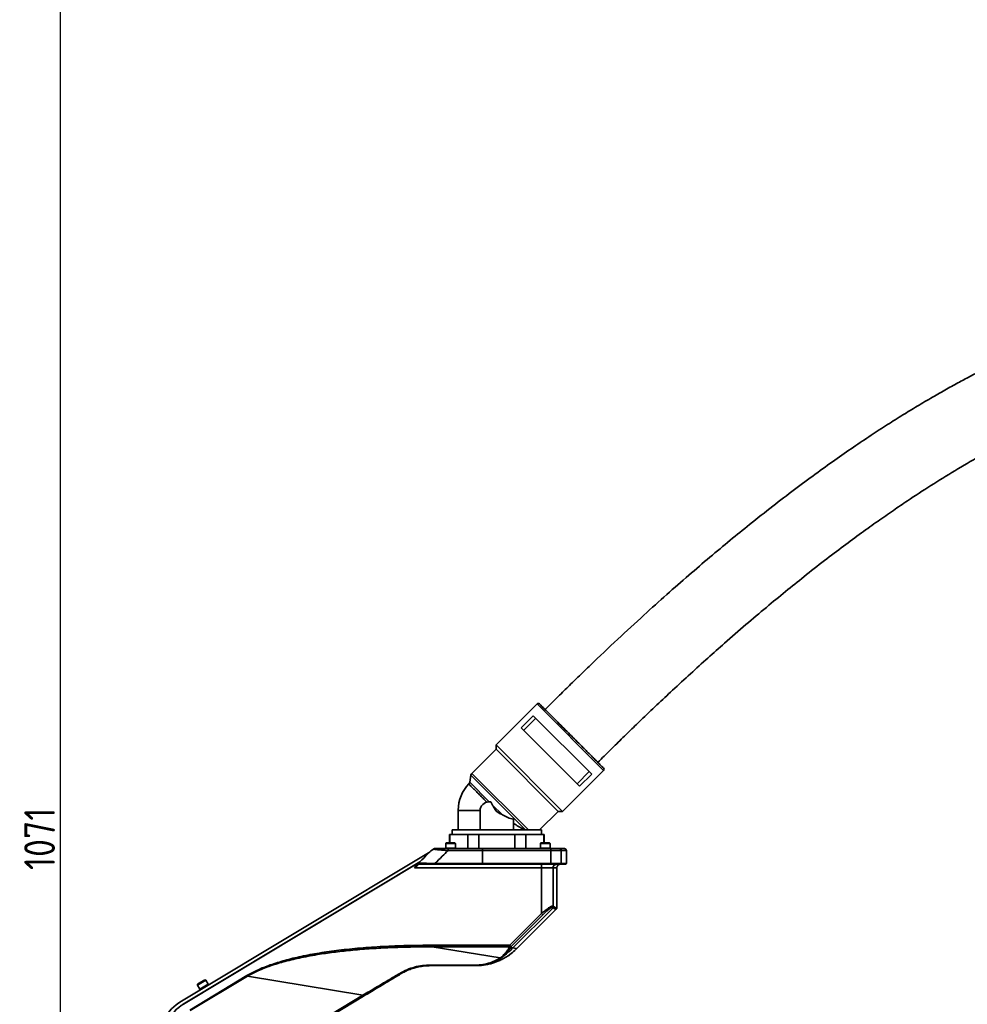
# Model space of a CAD drawing. Header units: millimetres. Extents: x 13873 to 18697, y 1443 to 6366.
# Tile 23 of 28: x 15337 to 15877, y 5103 to 5663. Entities that reach past the tile are written whole.
import ezdxf

# ---------------------------------------------------------------- set-up
doc = ezdxf.new("R2010")
doc.units = ezdxf.units.MM
doc.header["$PDSIZE"] = -1
doc.styles.add('标准汉字', font='gbenor.shx', dxfattribs={"bigfont": 'gbcbig.shx'})
doc.dimstyles.new('ISO-25', dxfattribs={"dimscale": 5, "dimtxt": 3.5, "dimasz": 4.5, "dimexe": 3.5, "dimexo": 0.625, "dimtad": 1, "dimdec": 1, "dimdsep": 46, "dimtxsty": '标准汉字', "dimcen": 2.5, "dimclrd": 1, "dimclre": 1, "dimadec": 0, "dimazin": 0, "dimtfac": 1, "dimtdec": 1, "dimtmove": 1, "dimatfit": 3, "dimfxl": 1, "dimarcsym": 0})

# ---------------------------------------------------------------- blocks, each defined once
blk = doc.blocks.new('*D62')
at = {"color": 1, "lineweight": -2, "transparency": 16777216}
for p, q in [((16566.73, 5732.51), (15343.03, 5732.51)), ((15360.53, 4683.62), (15360.53, 5710.01)), ((15460.82, 4661.12), (15343.03, 4661.12))]:
    blk.add_line(p, q, dxfattribs=at)
at = {"color": 1, "transparency": 16777216}
for points in [[(15356.78, 5710.01), (15364.28, 5710.01), (15360.53, 5732.51)], [(15356.78, 4683.62), (15364.28, 4683.62), (15360.53, 4661.12)]]:
    blk.add_solid(points, dxfattribs=at)
at = {"layer": 'Defpoints', "color": 0, "transparency": 16777216}
for p in [(15360.53, 5732.51), (16569.86, 5732.51), (15463.95, 4661.12)]:
    blk.add_point(p, dxfattribs=at)
at = {"color": 0, "transparency": 16777216, "insert": (15348.66, 5196.81), "char_height": 17.5, "attachment_point": 5, "rotation": 90, "style": '标准汉字'}
blk.add_mtext('1071', dxfattribs=at)

msp = doc.modelspace()

# ---------------------------------------------------------------- linework, layer by layer
at = {"linetype": 'Continuous', "lineweight": 35}
for p, q in [((15631.75, 5273.55), (15608.42, 5250.21)), ((15669.58, 5235.72), (15631.75, 5273.55)), ((15622.7, 5259.9), (15629.63, 5266.83)), ((15631.05, 5265.41), (15624.12, 5258.48)), ((15629.63, 5266.83), (15662.86, 5233.6)), ((15655.93, 5226.67), (15622.7, 5259.9)), ((15608.42, 5250.21), (15608.42, 5247.74)), ((15608.42, 5250.21), (15646.25, 5212.38)), ((15608.42, 5247.74), (15594.67, 5234)), ((15608.42, 5247.74), (15643.77, 5212.38)), ((15594.12, 5232.93), (15593.42, 5229)), ((15594.12, 5232.93), (15625.2, 5201.84)), ((15594.67, 5234), (15626.82, 5201.84)), ((15646.25, 5212.38), (15669.58, 5235.72)), ((15654.51, 5228.09), (15661.44, 5235.02)), ((15662.86, 5233.6), (15655.93, 5226.67)), ((15593.42, 5229), (15604.59, 5217.84)), ((15605.47, 5217.84), (15604.37, 5217.84)), ((15605.47, 5217.84), (15606.43, 5216)), ((15606.43, 5216), (15612.03, 5210.4)), ((15586.87, 5212.84), (15586.87, 5201.84)), ((15586.87, 5212.84), (15586.87, 5212.84)), ((15599.37, 5212.84), (15599.37, 5201.84)), ((15633.23, 5201.84), (15643.77, 5212.38)), ((15643.77, 5212.38), (15646.25, 5212.38)), ((15618.37, 5201.84), (15618.37, 5207.9)), ((15581.87, 5199.34), (15581.87, 5194.53)), ((15582.12, 5199.34), (15581.87, 5199.34)), ((15582.12, 5199.34), (15582.12, 5194.53)), ((15584.71, 5199.34), (15582.12, 5199.34)), ((15583.37, 5201.84), (15583.37, 5199.34)), ((15608.87, 5201.84), (15583.37, 5201.84)), ((15592.32, 5199.34), (15589.74, 5199.34)), ((15592.32, 5191.23), (15592.32, 5199.34)), ((15598.68, 5199.34), (15592.32, 5199.34)), ((15598.68, 5199.34), (15598.68, 5191.23)), ((15603.85, 5199.34), (15598.68, 5199.34)), ((15634.37, 5201.84), (15608.87, 5201.84)), ((15619.07, 5199.34), (15613.9, 5199.34)), ((15619.07, 5199.34), (15619.07, 5191.23)), ((15625.42, 5199.34), (15619.07, 5199.34)), ((15625.42, 5199.34), (15625.42, 5191.23)), ((15628.01, 5199.34), (15625.42, 5199.34)), ((15635.62, 5199.34), (15633.04, 5199.34)), ((15634.37, 5199.34), (15634.37, 5201.84)), ((15635.62, 5199.34), (15635.62, 5194.53)), ((15635.87, 5199.34), (15635.62, 5199.34)), ((15635.87, 5194.53), (15635.87, 5199.34)), ((15580.06, 5194.53), (15579.76, 5194.23)), ((15579.76, 5194.23), (15579.76, 5191.53)), ((15585.26, 5194.23), (15579.76, 5194.23)), ((15580.06, 5194.53), (15584.96, 5194.53)), ((15585.26, 5194.23), (15584.96, 5194.53)), ((15585.26, 5191.53), (15585.26, 5194.23)), ((15633.96, 5194.53), (15633.66, 5194.23)), ((15633.66, 5194.23), (15633.66, 5191.53)), ((15639.16, 5194.23), (15633.66, 5194.23)), ((15633.96, 5194.53), (15638.86, 5194.53)), ((15639.16, 5194.23), (15638.86, 5194.53)), ((15638.86, 5194.53), (15638.91, 5194.53)), ((15639.21, 5194.23), (15638.91, 5194.53)), ((15639.16, 5191.53), (15639.16, 5194.23)), ((15639.21, 5194.23), (15639.16, 5194.23)), ((15639.21, 5191.53), (15639.21, 5194.23)), ((15429.35, 5104.45), (15570.85, 5189.47)), ((15573.42, 5191.23), (15571.38, 5190)), ((15579.76, 5191.53), (15579.76, 5191.23)), ((15585.26, 5191.53), (15579.76, 5191.53)), ((15581.09, 5190.13), (15600.74, 5190.13)), ((15585.26, 5191.23), (15585.26, 5191.53)), ((15600.65, 5191.23), (15639.51, 5191.23)), ((15600.74, 5190.13), (15600.74, 5182.76)), ((15639.6, 5190.13), (15600.74, 5190.13)), ((15633.66, 5191.53), (15633.66, 5191.23)), ((15639.16, 5191.53), (15633.66, 5191.53)), ((15639.16, 5191.23), (15639.16, 5191.53)), ((15639.21, 5191.53), (15639.16, 5191.53)), ((15639.21, 5191.23), (15639.21, 5191.53)), ((15639.6, 5182.76), (15639.6, 5190.13)), ((15639.6, 5190.13), (15645.54, 5190.13)), ((15647.41, 5191.23), (15644.46, 5191.23)), ((15645.54, 5182.76), (15645.54, 5190.13)), ((15648.51, 5190.13), (15645.54, 5190.13)), ((15648.51, 5182.76), (15648.51, 5190.13)), ((15565, 5183.63), (15430.29, 5102.68)), ((15430.59, 5102.84), (15564.95, 5183.57)), ((15562.07, 5180.23), (15563.06, 5181.69)), ((15563.32, 5181.31), (15562.07, 5180.23)), ((15564.64, 5182.43), (15564.54, 5182.37)), ((15573.6, 5182.43), (15600.72, 5182.43)), ((15573.61, 5182.76), (15600.74, 5182.76)), ((15600.72, 5182.43), (15639.58, 5182.43)), ((15600.74, 5182.76), (15639.6, 5182.76)), ((15634.34, 5180.23), (15634.34, 5182.43)), ((15639.58, 5182.43), (15645.21, 5182.43)), ((15639.6, 5182.76), (15645.54, 5182.76)), ((15648.51, 5182.76), (15645.54, 5182.76)), ((15634.34, 5180.23), (15562.07, 5180.23)), ((15634.34, 5180.23), (15640.85, 5180.23)), ((15634.34, 5154.42), (15634.34, 5180.23)), ((15640.85, 5180.23), (15640.85, 5158.62)), ((15643.01, 5180.23), (15640.85, 5180.23)), ((15643.01, 5157.58), (15643.01, 5180.23)), ((15616.21, 5136.29), (15634.34, 5154.42)), ((15635.1, 5153.65), (15616.97, 5135.52)), ((15617.96, 5134.74), (15640.84, 5157.63)), ((15642.61, 5156.73), (15620.22, 5134.34)), ((15634.34, 5154.42), (15635.1, 5153.65)), ((15572.09, 5136.29), (15616.21, 5136.29)), ((15572.09, 5135.35), (15572.09, 5136.29)), ((15616.21, 5136.29), (15616.21, 5135.35)), ((15616.97, 5135.52), (15616.21, 5136.29)), ((15610.7, 5129.03), (15572.09, 5135.35)), ((15616.21, 5135.35), (15572.09, 5135.35)), ((15611.23, 5129), (15613.01, 5130.43)), ((15615.76, 5134.57), (15616.21, 5135.35)), ((15616.97, 5135.52), (15616.52, 5134.74)), ((15616.52, 5134.74), (15617.96, 5134.74)), ((15434.13, 5099.44), (15466.69, 5119)), ((15466.69, 5119), (15466.9, 5118.65)), ((15466.9, 5118.65), (15434.34, 5099.09)), ((15443.18, 5116.5), (15438.47, 5113.66)), ((15438.57, 5114.07), (15438.47, 5113.66)), ((15438.47, 5113.66), (15439.86, 5111.35)), ((15438.57, 5114.07), (15442.77, 5116.6)), ((15444.57, 5114.18), (15439.86, 5111.35)), ((15443.18, 5116.5), (15442.77, 5116.6)), ((15444.57, 5114.18), (15443.18, 5116.5)), ((15444.83, 5113.75), (15444.57, 5114.18)), ((15532.67, 5107.87), (15466.9, 5118.65)), ((15439.86, 5111.35), (15440.12, 5110.92)), ((15442.22, 5109.85), (15442.23, 5109.83)), ((15444.8, 5111.38), (15444.79, 5111.39)), ((15472.92, 5071.97), (15532.67, 5107.87)), ((15532.67, 5107.87), (15533.02, 5107.28)), ((15533.02, 5107.28), (15473.27, 5071.38))]:
    msp.add_line(p, q, dxfattribs=at)
at = {"linetype": 'Continuous', "lineweight": 35, "flags": 128}
for points in [[(15620.22, 5134.34), (15617.82, 5132.17), (15615.32, 5130.31)], [(15601.34, 5124.98), (15600.12, 5124.84), (15596.89, 5124.68)], [(15553.7, 5120.28), (15553.77, 5120.2), (15553.84, 5120.13), (15553.9, 5120.06), (15553.96, 5120.02), (15554.01, 5119.98), (15554.06, 5119.96), (15554.1, 5119.96), (15554.13, 5119.96)]]:
    msp.add_lwpolyline(points, dxfattribs=at)
at = {"linetype": 'Continuous', "lineweight": 35}
for centre, radius, start, end in [((15632.46, 5272.84), 1, 45, 135), ((15668.87, 5236.43), 1, 315, 45), ((15596.09, 5232.58), 2, 135, 170), ((15608.87, 5212.84), 22, 136.1544, 179.0853), ((15591.45, 5229.35), 2, 316.4998, 350), ((15604.37, 5212.84), 5, 90, 180), ((15573.9, 5190.4), 7.2, 357.8148, 6.5815), ((15597.36, 5190.4), 3.39, 355.3805, 14.114), ((15636.22, 5190.4), 3.39, 355.3805, 14.114), ((15644.45, 5190.14), 1.09, 359.4845, 89.4751), ((15647.41, 5190.13), 1.1, 0, 90), ((15564.55, 5182.7), 0.332, 137.741, 267.891), ((15564.64, 5182.76), 0.33, 135.3102, 269.5471), ((15569.75, 5182.68), 3.87, 356.3281, 1.2225), ((15599.73, 5182.68), 1.02, 345.886, 4.6195), ((15638.59, 5182.68), 1.02, 345.886, 4.6195), ((15643.04, 5180.24), 2.19, 90.3543, 180.35), ((15645.21, 5180.23), 2.2, 90, 180), ((15645.21, 5182.75), 0.327, 270.5249, 0.5155), ((15648.18, 5182.76), 0.33, 270, 0), ((15639.59, 5158.64), 1.12, 317.1593, 0.1503), ((15639.74, 5158.64), 1.12, 315.3352, 358.9756), ((15640.05, 5158.41), 1.11, 315.1381, 358.9284), ((15641.83, 5157.51), 1.1, 315.0044, 0.0563), ((15641.91, 5157.58), 1.1, 315, 360), ((15612.68, 5131.18), 0.82, 250.8786, 293.7962), ((15594.42, 5156.71), 32.2, 305.268, 316.9652), ((15615.95, 5135.54), 0.986, 259.0235, 305.8076), ((15616.39, 5136.32), 0.986, 259.0235, 305.8076), ((15570.64, 5124.98), 0.576, 328.2976, 4.1249), ((15595.14, 5124.92), 0.55, 333.7307, 3.4564), ((15610.99, 5129.68), 0.714, 245.7262, 289.2996), ((15443.52, 5080.88), 27.5, 121, 180), ((15443.91, 5080.68), 25.85, 121, 180)]:
    msp.add_arc(centre, radius, start, end, dxfattribs=at)
for points, knots in [([(16155.12, 5321.46), (16155.07, 5326.36), (16154.97, 5335.8), (16154.12, 5349.43), (16152.83, 5362.03), (16151.13, 5373.65), (16149.07, 5384.35), (16146.58, 5394.76), (16143.63, 5404.82), (16140.23, 5414.44), (16136.65, 5423.02), (16132.98, 5430.65), (16129.3, 5437.38), (16125.67, 5443.29), (16122.05, 5448.6), (16118.34, 5453.54), (16114.42, 5458.28), (16109.3, 5463.88), (16102.74, 5470.14), (16094.46, 5476.76), (16085.46, 5482.69), (16075.86, 5487.82), (16065.8, 5492.06), (16055.45, 5495.38), (16044.88, 5497.84), (16034.15, 5499.47), (16022.57, 5500.38), (16010.2, 5500.45), (15997.11, 5499.59), (15984.1, 5497.89), (15971.18, 5495.44), (15956.71, 5491.92), (15940.94, 5487.15), (15924.18, 5481.07), (15908.32, 5474.49), (15895.68, 5468.65), (15885.97, 5463.86), (15878.93, 5460.25), (15871.92, 5456.52), (15864.58, 5452.49), (15856.57, 5447.93), (15848.27, 5443.03), (15839.72, 5437.81), (15830.97, 5432.3), (15821.61, 5426.2), (15811.6, 5419.48), (15801.02, 5412.12), (15789.84, 5404.1), (15778.05, 5395.36), (15765.58, 5385.82), (15753.36, 5376.17), (15741.46, 5366.49), (15729.92, 5356.87), (15717.9, 5346.6), (15705.39, 5335.63), (15691.89, 5323.51), (15677.38, 5310.13), (15666.23, 5299.58), (15658.98, 5292.61), (15655.83, 5289.55), (15652.64, 5286.46), (15649.43, 5283.32), (15646.2, 5280.14), (15642.93, 5276.92), (15639.65, 5273.66), (15637.45, 5271.47), (15636.35, 5270.37)], [0, 0, 0, 0, 0.0207094, 0.0399124, 0.0577209, 0.0742391, 0.0895622, 0.1037767, 0.1194816, 0.1338224, 0.1468986, 0.1587964, 0.1695868, 0.179323, 0.1881164, 0.1967399, 0.2054089, 0.2141323, 0.2288108, 0.2437068, 0.2588729, 0.2743072, 0.2896793, 0.3049663, 0.3202225, 0.3354932, 0.3508159, 0.3692748, 0.3877421, 0.4062317, 0.424751, 0.44329, 0.4691691, 0.4943824, 0.5186366, 0.5417163, 0.5532638, 0.5643981, 0.5751754, 0.5868204, 0.5997867, 0.6141415, 0.6275764, 0.6421322, 0.6578636, 0.6748296, 0.6930932, 0.7123589, 0.7330093, 0.7551168, 0.778758, 0.7988297, 0.819978, 0.8422482, 0.8656873, 0.8903442, 0.9189341, 0.9491294, 0.9552556, 0.961447, 0.9677044, 0.9740283, 0.9804191, 0.9868777, 0.9934044, 1, 1, 1, 1]), ([(15666.4, 5240.32), (15667.6, 5241.51), (15669.98, 5243.89), (15673.55, 5247.43), (15677.08, 5250.91), (15680.58, 5254.34), (15684.04, 5257.71), (15687.46, 5261.02), (15692.76, 5266.13), (15699.88, 5272.91), (15709.28, 5281.73), (15718.93, 5290.62), (15728.8, 5299.55), (15739.31, 5308.87), (15750.39, 5318.49), (15761.99, 5328.31), (15773, 5337.38), (15784.02, 5346.25), (15795.01, 5354.85), (15805.93, 5363.14), (15816.1, 5370.63), (15825.54, 5377.4), (15834.28, 5383.48), (15844.25, 5390.23), (15855.86, 5397.81), (15869.55, 5406.29), (15883.71, 5414.56), (15898.35, 5422.52), (15913.36, 5430.05), (15927.96, 5436.68), (15942.13, 5442.42), (15955.83, 5447.27), (15969.73, 5451.41), (15982.19, 5454.33), (15993.08, 5456.22), (16002.39, 5457.35), (16011.69, 5457.92), (16020.95, 5457.88), (16030.09, 5457.15), (16039, 5455.67), (16047.42, 5453.43), (16055.13, 5450.53), (16061.18, 5447.52), (16065.83, 5444.72), (16069.36, 5442.32), (16072.76, 5439.7), (16076.24, 5436.69), (16079.7, 5433.3), (16083.15, 5429.46), (16086.57, 5425.16), (16090.07, 5420.11), (16093.61, 5414.21), (16097.11, 5407.32), (16100.3, 5399.84), (16103.16, 5391.78), (16105.67, 5383.19), (16107.92, 5373.57), (16109.57, 5364.35), (16110.74, 5355.72), (16111.55, 5347.89), (16112.16, 5339.56), (16112.55, 5330.69), (16112.6, 5324.6), (16112.62, 5321.46)], [0, 0, 0, 0, 0.008349, 0.016591, 0.024725, 0.032754, 0.040678, 0.048498, 0.056215, 0.076918, 0.096874, 0.119688, 0.141508, 0.162368, 0.188858, 0.213759, 0.237143, 0.259078, 0.283392, 0.305848, 0.326543, 0.34557, 0.363014, 0.378954, 0.404879, 0.431225, 0.458207, 0.485614, 0.513232, 0.540842, 0.564555, 0.588464, 0.612333, 0.635929, 0.651403, 0.666735, 0.682044, 0.697247, 0.712286, 0.727129, 0.741643, 0.755102, 0.767644, 0.77483, 0.781813, 0.788631, 0.79597, 0.80444, 0.812443, 0.821401, 0.831428, 0.842659, 0.855263, 0.869426, 0.882678, 0.897309, 0.913464, 0.93129, 0.943421, 0.956316, 0.970015, 0.984562, 1, 1, 1, 1]), ([(15651.37, 5255.34), (15650.19, 5256.52), (15647.81, 5258.9), (15644.36, 5262.35), (15641.18, 5265.53), (15638.42, 5268.3), (15636.14, 5270.57), (15634.45, 5272.27), (15633.37, 5273.35), (15633.23, 5273.48), (15633.16, 5273.55)], [0, 0, 0, 0, 0.123787, 0.25, 0.376213, 0.5, 0.623787, 0.75, 0.876213, 1, 1, 1, 1]), ([(15669.58, 5237.13), (15669.55, 5237.16), (15669.5, 5237.21), (15669.06, 5237.65), (15668.4, 5238.31), (15667.57, 5239.15), (15666.32, 5240.4), (15664.73, 5241.98), (15662.87, 5243.84), (15661.36, 5245.35), (15659.76, 5246.95), (15657.57, 5249.14), (15654.77, 5251.94), (15652.48, 5254.23), (15651.37, 5255.34)], [0, 0, 0, 0, 0.077656, 0.157721, 0.240042, 0.304387, 0.368745, 0.500012, 0.565726, 0.631454, 0.695799, 0.760157, 0.883566, 1, 1, 1, 1]), ([(15612.03, 5210.4), (15611.64, 5210.63), (15610.85, 5211.09), (15609.68, 5211.75), (15608.28, 5212.57), (15607.47, 5214.26), (15606.78, 5215.42), (15606.43, 5216)], [0, 0, 0, 0, 0.166987, 0.334021, 0.50022, 0.749925, 1, 1, 1, 1]), ([(15612.03, 5210.4), (15613.03, 5209.87), (15615.05, 5208.8), (15617.26, 5208.2), (15618.37, 5207.9)], [0, 0, 0, 0, 0.4940331, 1, 1, 1, 1]), ([(15618.37, 5205.59), (15619.32, 5205), (15621.25, 5203.8), (15623.31, 5202.61), (15624.39, 5201.99), (15624.65, 5201.84)], [0, 0, 0, 0, 0.426937, 0.863288, 1, 1, 1, 1]), ([(15564.3, 5182.92), (15565.62, 5184.25), (15567.98, 5186.6), (15570.34, 5188.96), (15571.38, 5190)], [0, 0, 0, 0, 0.560014, 1, 1, 1, 1]), ([(15571.38, 5190), (15571.4, 5190.01), (15571.44, 5190.04), (15571.88, 5190.3), (15572.39, 5190.61), (15572.76, 5190.83), (15572.81, 5190.86)], [0, 0, 0, 0, 0.2073673, 0.4670396, 0.9221019, 1, 1, 1, 1]), ([(15572.81, 5190.86), (15572.87, 5190.9), (15572.96, 5190.95), (15573.1, 5191.03), (15573.19, 5191.09), (15573.28, 5191.14), (15573.35, 5191.19), (15573.41, 5191.22), (15573.42, 5191.23), (15573.42, 5191.23)], [0, 0, 0, 0, 0.183007, 0.281647, 0.364862, 0.448425, 0.543029, 0.69544, 1, 1, 1, 1]), ([(15572.81, 5190.86), (15573.28, 5190.82), (15574.2, 5190.74), (15576.37, 5190.55), (15578.69, 5190.34), (15580.29, 5190.2), (15581.09, 5190.13)], [0, 0, 0, 0, 0.257743, 0.508766, 0.75569, 1, 1, 1, 1]), ([(15573.42, 5191.23), (15573.71, 5191.23), (15574.28, 5191.23), (15575.64, 5191.23), (15577.24, 5191.23), (15579.08, 5191.23), (15580.39, 5191.23), (15581.05, 5191.23)], [0, 0, 0, 0, 0.188026, 0.370343, 0.559798, 0.780459, 1, 1, 1, 1]), ([(15573.61, 5182.76), (15575.01, 5184.13), (15577.5, 5186.59), (15580, 5189.05), (15581.09, 5190.13)], [0, 0, 0, 0, 0.560031, 1, 1, 1, 1]), ([(15581.05, 5191.23), (15584.71, 5191.23), (15591.25, 5191.23), (15597.78, 5191.23), (15600.65, 5191.23)], [0, 0, 0, 0, 0.559993, 1, 1, 1, 1]), ([(15639.51, 5191.23), (15640.14, 5191.23), (15641.49, 5191.23), (15643.02, 5191.23), (15644.05, 5191.23), (15644.32, 5191.23), (15644.46, 5191.23)], [0, 0, 0, 0, 0.2662599, 0.5730677, 0.7853822, 1, 1, 1, 1]), ([(15563.32, 5181.31), (15563.3, 5181.33), (15563.26, 5181.36), (15563.21, 5181.42), (15563.16, 5181.48), (15563.12, 5181.54), (15563.09, 5181.59), (15563.07, 5181.64), (15563.07, 5181.68), (15563.08, 5181.7), (15563.08, 5181.71)], [0, 0, 0, 0, 0.1249427, 0.2500002, 0.3750528, 0.4999994, 0.6249502, 0.7499981, 0.8750599, 1, 1, 1, 1]), ([(15563.09, 5181.71), (15563.4, 5182.02), (15563.93, 5182.55), (15564.2, 5182.82), (15564.3, 5182.92)], [0, 0, 0, 0, 0.594629, 1, 1, 1, 1]), ([(15564.54, 5182.37), (15564.49, 5182.33), (15564.39, 5182.24), (15564.01, 5181.92), (15563.61, 5181.56), (15563.32, 5181.31)], [0, 0, 0, 0, 0.202847, 0.434563, 1, 1, 1, 1]), ([(15564.41, 5182.99), (15564.39, 5182.99), (15564.36, 5182.98), (15564.32, 5182.94), (15564.3, 5182.92)], [0, 0, 0, 0, 0.560332, 1, 1, 1, 1]), ([(15564.41, 5182.99), (15564.52, 5182.99), (15564.74, 5182.98), (15565.85, 5182.95), (15567.84, 5182.9), (15570.65, 5182.83), (15572.62, 5182.78), (15573.61, 5182.76)], [0, 0, 0, 0, 0.126795, 0.253567, 0.503353, 0.751374, 1, 1, 1, 1]), ([(15564.64, 5182.43), (15564.83, 5182.43), (15565.23, 5182.43), (15566.79, 5182.43), (15568.75, 5182.43), (15571.07, 5182.43), (15572.76, 5182.43), (15573.6, 5182.43)], [0, 0, 0, 0, 0.186266, 0.373229, 0.559949, 0.779114, 1, 1, 1, 1]), ([(15648.18, 5182.43), (15648.13, 5182.43), (15648.03, 5182.43), (15647.21, 5182.43), (15645.97, 5182.43), (15645.21, 5182.43)], [0, 0, 0, 0, 0.280534, 0.560573, 1, 1, 1, 1]), ([(15640.71, 5158.65), (15640.61, 5158.63), (15640.38, 5158.6), (15639.65, 5158.28), (15638.35, 5157.49), (15636.42, 5156.11), (15635.05, 5154.99), (15634.34, 5154.42)], [0, 0, 0, 0, 0.110053, 0.223233, 0.460571, 0.720396, 1, 1, 1, 1]), ([(15640.85, 5158.62), (15640.83, 5158.63), (15640.79, 5158.64), (15640.74, 5158.65), (15640.71, 5158.65)], [0, 0, 0, 0, 0.560439, 1, 1, 1, 1]), ([(15641.16, 5158.39), (15641.11, 5158.43), (15641.01, 5158.51), (15640.9, 5158.59), (15640.85, 5158.62)], [0, 0, 0, 0, 0.56016, 1, 1, 1, 1]), ([(15642.93, 5157.51), (15642.78, 5157.47), (15642.48, 5157.39), (15641.6, 5158.06), (15641.16, 5158.39)], [0, 0, 0, 0, 0.50001, 1, 1, 1, 1]), ([(15640.42, 5157.88), (15640.27, 5157.85), (15639.96, 5157.78), (15639.12, 5157.23), (15638.01, 5156.36), (15636.62, 5155.14), (15635.62, 5154.16), (15635.1, 5153.65)], [0, 0, 0, 0, 0.15794, 0.325217, 0.508725, 0.744584, 1, 1, 1, 1]), ([(15640.53, 5157.85), (15640.51, 5157.86), (15640.48, 5157.88), (15640.44, 5157.88), (15640.42, 5157.88)], [0, 0, 0, 0, 0.560612, 1, 1, 1, 1]), ([(15640.84, 5157.63), (15640.78, 5157.67), (15640.68, 5157.75), (15640.58, 5157.82), (15640.53, 5157.85)], [0, 0, 0, 0, 0.560162, 1, 1, 1, 1]), ([(15640.84, 5157.63), (15641.28, 5157.29), (15642.16, 5156.62), (15642.46, 5156.69), (15642.61, 5156.73)], [0, 0, 0, 0, 0.5000018, 1, 1, 1, 1]), ([(15642.68, 5156.81), (15642.68, 5156.8), (15642.67, 5156.79), (15642.63, 5156.75), (15642.61, 5156.73)], [0, 0, 0, 0, 0.55994, 1, 1, 1, 1]), ([(15643.01, 5157.58), (15643, 5157.58), (15642.99, 5157.57), (15642.95, 5157.53), (15642.93, 5157.51)], [0, 0, 0, 0, 0.559942, 1, 1, 1, 1]), ([(15466.69, 5119), (15468.69, 5120.1), (15472.96, 5122.44), (15480.22, 5125.24), (15488.49, 5127.81), (15497.8, 5130.05), (15508.08, 5131.96), (15519.28, 5133.53), (15531.38, 5134.76), (15544.28, 5135.64), (15557.94, 5136.19), (15567.29, 5136.25), (15572.09, 5136.29)], [0, 0, 0, 0, 0.063535, 0.13539, 0.215963, 0.304653, 0.401592, 0.506742, 0.619495, 0.739802, 0.866663, 1, 1, 1, 1]), ([(15572.09, 5135.35), (15567.99, 5135.34), (15560.05, 5135.32), (15548.53, 5134.97), (15537.56, 5134.39), (15527.13, 5133.57), (15517.25, 5132.51), (15507.46, 5131.14), (15497.87, 5129.41), (15488.57, 5127.23), (15480.34, 5124.74), (15473.14, 5122.01), (15468.88, 5119.72), (15466.9, 5118.65)], [0, 0, 0, 0, 0.114362, 0.221572, 0.321648, 0.421033, 0.513475, 0.599018, 0.697086, 0.785395, 0.865324, 0.937108, 1, 1, 1, 1]), ([(15600.07, 5124.83), (15601.65, 5125.05), (15603.94, 5125.36), (15606.93, 5126.23), (15609.04, 5126.99), (15611.28, 5127.96), (15613.75, 5129.28), (15616.46, 5131.02), (15618.17, 5132.48), (15619.07, 5133.25)], [0, 0, 0, 0, 0.235177, 0.339657, 0.436903, 0.546392, 0.676736, 0.828062, 1, 1, 1, 1]), ([(15610.7, 5129.03), (15611.04, 5129.27), (15611.65, 5129.72), (15612.18, 5130.19), (15612.41, 5130.4)], [0, 0, 0, 0, 0.555584, 1, 1, 1, 1]), ([(15612.41, 5130.4), (15613.13, 5131.13), (15614.47, 5132.47), (15615.35, 5133.91), (15615.76, 5134.57)], [0, 0, 0, 0, 0.542025, 1, 1, 1, 1]), ([(15613.01, 5130.43), (15613.68, 5131.09), (15615.08, 5132.47), (15616.03, 5133.96), (15616.52, 5134.74)], [0, 0, 0, 0, 0.477632, 1, 1, 1, 1]), ([(15617.96, 5134.74), (15618.62, 5134.63), (15619.93, 5134.39), (15620.13, 5134.36), (15620.22, 5134.34)], [0, 0, 0, 0, 0.5017606, 1, 1, 1, 1]), ([(15553.7, 5120.28), (15555.05, 5121.01), (15557.71, 5122.45), (15562.08, 5123.91), (15566.6, 5124.86), (15569.69, 5124.97), (15571.21, 5125.02)], [0, 0, 0, 0, 0.25441, 0.500011, 0.752774, 1, 1, 1, 1]), ([(15571.13, 5124.68), (15570.14, 5124.65), (15568.16, 5124.6), (15565.18, 5124.18), (15562.28, 5123.52), (15559.46, 5122.59), (15556.73, 5121.43), (15555.01, 5120.46), (15554.13, 5119.96)], [0, 0, 0, 0, 0.165302, 0.330292, 0.498576, 0.662258, 0.827903, 1, 1, 1, 1]), ([(15595.64, 5124.68), (15591.15, 5124.68), (15582.97, 5124.68), (15574.81, 5124.68), (15571.13, 5124.68)], [0, 0, 0, 0, 0.548828, 1, 1, 1, 1]), ([(15571.21, 5125.02), (15575.9, 5125.01), (15584.05, 5124.99), (15592.22, 5124.96), (15595.69, 5124.95)], [0, 0, 0, 0, 0.574661, 1, 1, 1, 1]), ([(15595.64, 5124.68), (15597.11, 5124.73), (15600.06, 5124.84), (15604.35, 5125.75), (15608.28, 5127.16), (15610.24, 5128.39), (15611.23, 5129)], [0, 0, 0, 0, 0.250164, 0.500819, 0.750744, 1, 1, 1, 1]), ([(15596.89, 5124.68), (15596.82, 5124.68), (15596.7, 5124.68), (15595.96, 5124.68), (15595.64, 5124.68)], [0, 0, 0, 0, 0.558334, 1, 1, 1, 1]), ([(15595.69, 5124.95), (15597.12, 5125), (15599.96, 5125.09), (15604.1, 5125.95), (15607.88, 5127.28), (15609.76, 5128.45), (15610.7, 5129.03)], [0, 0, 0, 0, 0.2514828, 0.5023404, 0.7516617, 1, 1, 1, 1]), ([(15532.67, 5107.87), (15535.13, 5109.33), (15539.95, 5112.17), (15546.99, 5116.32), (15551.49, 5118.98), (15553.7, 5120.28)], [0, 0, 0, 0, 0.3493121, 0.6818163, 1, 1, 1, 1]), ([(15554.13, 5119.96), (15552.26, 5118.84), (15548.46, 5116.56), (15541.42, 5112.33), (15536.24, 5109.21), (15533.02, 5107.28)], [0, 0, 0, 0, 0.269306, 0.547047, 1, 1, 1, 1])]:
    msp.add_open_spline(points, degree=3, knots=knots, dxfattribs=at)
for points in [[(15603.18, 5217.7), (15602.45, 5218.43), (15600.98, 5219.9), (15598.98, 5221.9), (15597.2, 5223.68), (15595.68, 5225.2), (15594.46, 5226.42), (15593.58, 5227.31), (15593.01, 5227.87), (15592.94, 5227.94), (15592.91, 5227.98)], [(15599.37, 5212.84), (15598.47, 5212.84), (15596.66, 5212.84), (15594.23, 5212.84), (15592.07, 5212.84), (15590.24, 5212.84), (15588.77, 5212.84), (15587.71, 5212.84), (15587.02, 5212.84), (15586.92, 5212.84), (15586.87, 5212.84)], [(15583.37, 5199.34), (15583.47, 5199.34), (15583.66, 5199.34), (15585.17, 5199.34), (15587.53, 5199.34), (15590.73, 5199.34), (15594.61, 5199.34), (15599.05, 5199.34), (15603.87, 5199.34), (15608.87, 5199.34), (15613.88, 5199.34), (15618.69, 5199.34), (15623.13, 5199.34), (15627.02, 5199.34), (15630.22, 5199.34), (15632.57, 5199.34), (15634.09, 5199.34), (15634.28, 5199.34), (15634.37, 5199.34)]]:
    msp.add_open_spline(points, degree=3, dxfattribs=at)

# ---------------------------------------------------------------- dimensions: what is measured, and where the dimension line sits
dim = msp.add_linear_dim(base=(15360.53, 5732.51), p1=(15463.95, 4661.12), p2=(16569.86, 5732.51), angle=90, dimstyle='ISO-25', override={"dimdec": 0})
dim.commit()
dim.dimension.update_dxf_attribs({"geometry": '*D62', "text_midpoint": (15348.66, 5196.81)})

doc.saveas('drawing.dxf')
